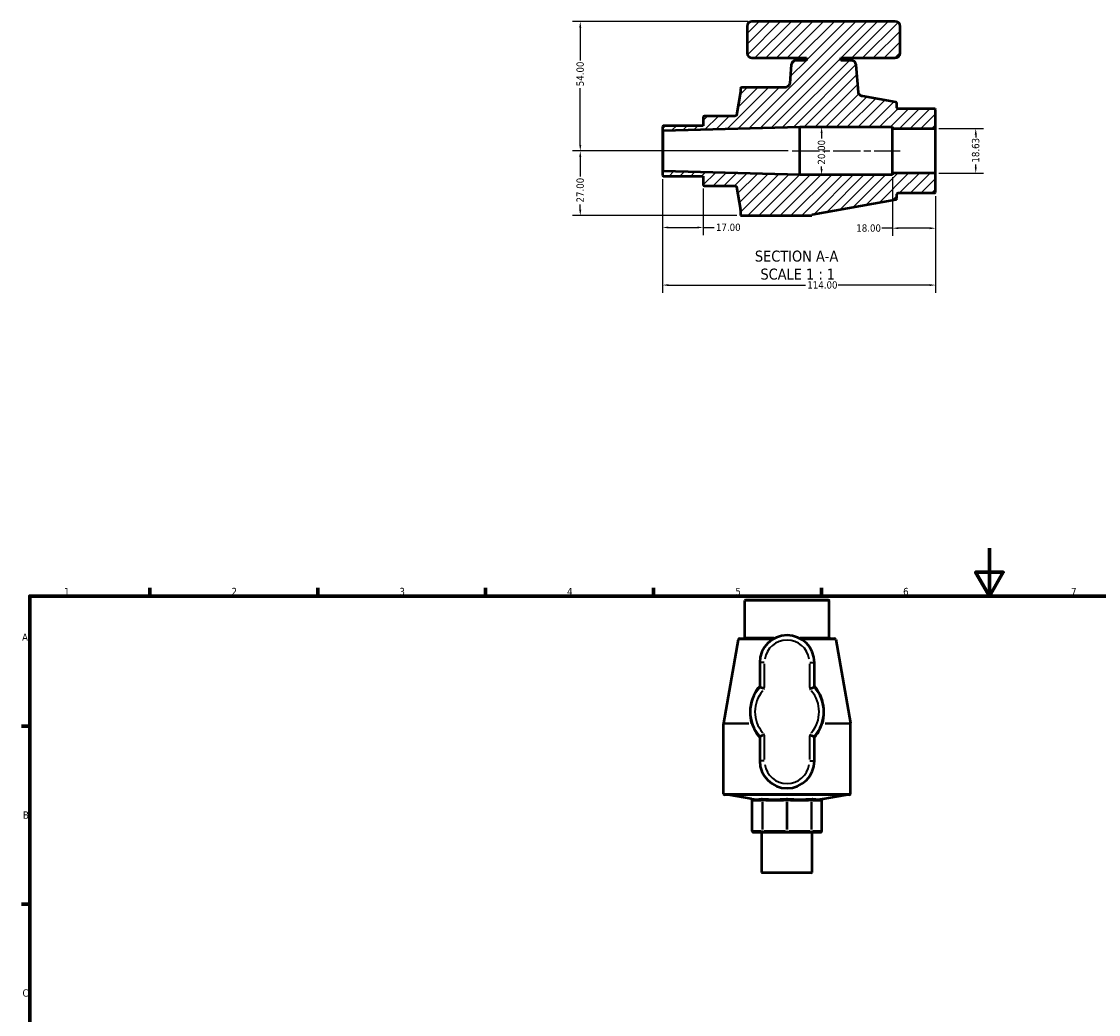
# Model space of a CAD drawing. Header units: millimetres. Extents: x 0 to 932, y -14 to 814.
# Tile 2 of 3: x 17 to 466, y 399 to 814. Entities that reach past the tile are written whole.
import ezdxf

# ---------------------------------------------------------------- set-up
doc = ezdxf.new("R2010")
doc.units = ezdxf.units.MM
doc.linetypes.add('CHAIN', pattern=[0.7087, 0.4724, -0.0591, 0.1181, -0.0591])
for name, color, linetype, lineweight in [('Border (ANSI)', 7, 'Continuous', 70), ('Centerline (ANSI)', 7, 'Continuous', 25), ('Dimension (ANSI)', 7, 'Continuous', 25), ('Hatch (ANSI)', 7, 'Continuous', 18), ('Symbol (ANSI)', 7, 'Continuous', 25), ('Visible (ANSI)', 7, 'Continuous', 50), ('Visible Narrow (ANSI)', 7, 'Continuous', 35)]:
    doc.layers.add(name, color=color, linetype=linetype, lineweight=lineweight)
doc.styles.add('Label Text (ANSI)', font='tahoma.ttf')
doc.styles.add('Note Text (ANSI)', font='tahoma.ttf')
doc.dimstyles.new('Default - mm (ANSI)', dxfattribs={"dimtxt": 3.048, "dimasz": 2.5, "dimexe": 3.175, "dimexo": 1.6002, "dimgap": 0.8, "dimtad": 0, "dimtoh": 1, "dimrnd": 1e-08, "dimzin": 4, "dimdsep": 46, "dimtxsty": 'Note Text (ANSI)', "dimcen": 0.09, "dimdle": 10, "dimclrd": 256, "dimclre": 256, "dimclrt": 256, "dimadec": 1, "dimazin": 1, "dimtfac": 1, "dimtofl": 0, "dimtmove": 0, "dimatfit": 3, "dimfxl": 1, "dimtolj": 1, "dimtzin": 4, "dimlwd": -1, "dimlwe": -1, "dimarcsym": 0})

# ---------------------------------------------------------------- blocks, each defined once
blk = doc.blocks.new('Borders Default Border')
at = {"layer": 'Border (ANSI)'}
for p, q in [((70.08, 574), (70.08, 577.45)), ((140.17, 574), (140.17, 577.45)), ((210.25, 574), (210.25, 577.45)), ((280.33, 574), (280.33, 577.45)), ((350.42, 574), (350.42, 577.45)), ((20, 519.75), (16.55, 519.75)), ((20, 445.5), (16.55, 445.5))]:
    blk.add_line(p, q, dxfattribs=at)
at = {"layer": 'Border (ANSI)', "flags": 128}
for points in [[(420.5, 594), (420.5, 574), (414.73, 584), (426.27, 584), (420.5, 574)], [(20, 20), (20, 574), (821, 574), (821, 20), (20, 20)]]:
    blk.add_lwpolyline(points, dxfattribs=at)
at = {"layer": 'Border (ANSI)', "char_height": 3.05, "attachment_point": 7, "style": 'Note Text (ANSI)'}
for s, insert in [('1', (34.35, 574.4)), ('2', (104.2, 574.4)), ('3', (174.26, 574.34)), ('4', (244.23, 574.4)), ('5', (314.48, 574.34)), ('6', (384.49, 574.34)), ('7', (454.6, 574.4)), ('A', (16.78, 555.35)), ('B', (17.15, 481.1)), ('C', (16.95, 406.8))]:
    blk.add_mtext(s, dxfattribs=dict(at, insert=insert))
blk = doc.blocks.new('*D7')
at = {"layer": 'Defpoints', "color": 0, "transparency": 16777216}
for p in [(249.74, 813.8), (321.39, 813.8), (338.14, 759.8)]:
    blk.add_point(p, dxfattribs=at)
at = {"layer": 'Dimension (ANSI)', "transparency": 16777216}
for p, q in [((319.79, 813.8), (246.56, 813.8)), ((249.74, 811.3), (249.74, 797.6)), ((249.74, 762.3), (249.74, 786)), ((336.54, 759.8), (246.56, 759.8))]:
    blk.add_line(p, q, dxfattribs=at)
for points in [[(249.32, 811.3), (250.16, 811.3), (249.74, 813.8)], [(249.32, 762.3), (250.16, 762.3), (249.74, 759.8)]]:
    blk.add_solid(points, dxfattribs=at)
at = {"layer": 'Dimension (ANSI)', "transparency": 16777216, "insert": (248.15, 786.8), "char_height": 3.048, "attachment_point": 1, "rotation": 90, "style": 'Note Text (ANSI)'}
blk.add_mtext('\\A1;54.00', dxfattribs=at)
blk = doc.blocks.new('*D8')
at = {"layer": 'Defpoints', "color": 0, "transparency": 16777216}
for p in [(338.14, 759.8), (249.74, 732.8), (316.62, 732.8)]:
    blk.add_point(p, dxfattribs=at)
at = {"layer": 'Dimension (ANSI)', "transparency": 16777216}
for p, q in [((336.54, 759.8), (246.56, 759.8)), ((249.74, 757.3), (249.74, 749.12)), ((249.74, 735.3), (249.74, 737.49)), ((315.02, 732.8), (246.56, 732.8))]:
    blk.add_line(p, q, dxfattribs=at)
for points in [[(249.32, 757.3), (250.16, 757.3), (249.74, 759.8)], [(249.32, 735.3), (250.16, 735.3), (249.74, 732.8)]]:
    blk.add_solid(points, dxfattribs=at)
at = {"layer": 'Dimension (ANSI)', "transparency": 16777216, "insert": (248.15, 738.29), "char_height": 3.048, "attachment_point": 1, "rotation": 90, "style": 'Note Text (ANSI)'}
blk.add_mtext('\\A1;27.00', dxfattribs=at)
blk = doc.blocks.new('*D9')
at = {"layer": 'Defpoints', "color": 0, "transparency": 16777216}
for p in [(350.46, 769.8), (350.46, 749.8), (350.46, 749.8)]:
    blk.add_point(p, dxfattribs=at)
at = {"layer": 'Dimension (ANSI)', "transparency": 16777216}
for p, q in [((350.46, 767.3), (350.46, 764.93)), ((350.46, 752.3), (350.46, 753.3))]:
    blk.add_line(p, q, dxfattribs=at)
for points in [[(350.04, 767.3), (350.88, 767.3), (350.46, 769.8)], [(350.04, 752.3), (350.88, 752.3), (350.46, 749.8)]]:
    blk.add_solid(points, dxfattribs=at)
at = {"layer": 'Dimension (ANSI)', "transparency": 16777216, "insert": (348.87, 754.1), "char_height": 3.048, "attachment_point": 1, "rotation": 90, "style": 'Note Text (ANSI)'}
blk.add_mtext('\\A1;20.00', dxfattribs=at)
blk = doc.blocks.new('*D10')
at = {"layer": 'Defpoints', "color": 0, "transparency": 16777216}
for p in [(397.8, 769.12), (397.8, 750.49), (414.8, 750.49)]:
    blk.add_point(p, dxfattribs=at)
at = {"layer": 'Dimension (ANSI)', "transparency": 16777216}
for p, q in [((399.4, 769.12), (417.97, 769.12)), ((414.8, 766.62), (414.8, 765.46)), ((414.8, 752.99), (414.8, 754.13)), ((399.4, 750.49), (417.97, 750.49))]:
    blk.add_line(p, q, dxfattribs=at)
for points in [[(414.38, 766.62), (415.21, 766.62), (414.8, 769.12)], [(414.38, 752.99), (415.21, 752.99), (414.8, 750.49)]]:
    blk.add_solid(points, dxfattribs=at)
at = {"layer": 'Dimension (ANSI)', "transparency": 16777216, "insert": (413.2, 754.93), "char_height": 3.048, "attachment_point": 1, "rotation": 90, "style": 'Note Text (ANSI)'}
blk.add_mtext('\\A1;18.63', dxfattribs=at)
blk = doc.blocks.new('*D11')
at = {"layer": 'Defpoints', "color": 0, "transparency": 16777216}
for p in [(380.05, 750.49), (398.05, 742.5), (380.05, 727.55)]:
    blk.add_point(p, dxfattribs=at)
at = {"layer": 'Dimension (ANSI)', "transparency": 16777216}
for p, q in [((380.05, 748.89), (380.05, 724.37)), ((398.05, 740.9), (398.05, 724.37)), ((380.05, 727.55), (375.54, 727.55)), ((395.55, 727.55), (382.55, 727.55))]:
    blk.add_line(p, q, dxfattribs=at)
for points in [[(382.55, 727.96), (382.55, 727.13), (380.05, 727.55)], [(395.55, 727.96), (395.55, 727.13), (398.05, 727.55)]]:
    blk.add_solid(points, dxfattribs=at)
at = {"layer": 'Dimension (ANSI)', "transparency": 16777216, "insert": (364.94, 729.14), "char_height": 3.048, "attachment_point": 1, "style": 'Note Text (ANSI)'}
blk.add_mtext('\\A1;18.00', dxfattribs=at)
blk = doc.blocks.new('*D12')
at = {"layer": 'Defpoints', "color": 0, "transparency": 16777216}
for p in [(284.05, 749.57), (301.05, 745.73), (301.05, 727.86)]:
    blk.add_point(p, dxfattribs=at)
at = {"layer": 'Dimension (ANSI)', "transparency": 16777216}
for p, q in [((284.05, 747.97), (284.05, 724.69)), ((301.05, 744.13), (301.05, 724.69)), ((286.55, 727.86), (298.55, 727.86)), ((301.05, 727.86), (305.57, 727.86))]:
    blk.add_line(p, q, dxfattribs=at)
for points in [[(286.55, 728.28), (286.55, 727.45), (284.05, 727.86)], [(298.55, 728.28), (298.55, 727.45), (301.05, 727.86)]]:
    blk.add_solid(points, dxfattribs=at)
at = {"layer": 'Dimension (ANSI)', "transparency": 16777216, "insert": (306.37, 729.45), "char_height": 3.048, "attachment_point": 1, "style": 'Note Text (ANSI)'}
blk.add_mtext('\\A1;17.00', dxfattribs=at)
blk = doc.blocks.new('*D13')
at = {"layer": 'Defpoints', "color": 0, "transparency": 16777216}
for p in [(284.05, 749.57), (398.05, 742.5), (398.05, 703.82)]:
    blk.add_point(p, dxfattribs=at)
at = {"layer": 'Dimension (ANSI)', "transparency": 16777216}
for p, q in [((284.05, 747.97), (284.05, 700.64)), ((398.05, 740.9), (398.05, 700.64)), ((286.55, 703.82), (343.71, 703.82)), ((395.55, 703.82), (357.39, 703.82))]:
    blk.add_line(p, q, dxfattribs=at)
for points in [[(286.55, 704.23), (286.55, 703.4), (284.05, 703.82)], [(395.55, 704.23), (395.55, 703.4), (398.05, 703.82)]]:
    blk.add_solid(points, dxfattribs=at)
at = {"layer": 'Dimension (ANSI)', "transparency": 16777216, "insert": (344.51, 705.4), "char_height": 3.048, "attachment_point": 1, "style": 'Note Text (ANSI)'}
blk.add_mtext('\\A1;114.00', dxfattribs=at)

msp = doc.modelspace()

# ---------------------------------------------------------------- hatches: boundary and pattern name
at = {"layer": 'Hatch (ANSI)'}
h = msp.add_hatch(dxfattribs=at)
h.set_pattern_fill('ANSI31', color=256, scale=25.4, style=0)
h.set_pattern_definition([(45, (0, 0), (-2.245064, 2.245064), [])])
edge = h.paths.add_edge_path()
edge.add_ellipse((301.554, 773.872), major_axis=(-0.5, 0), ratio=1, start_angle=270, end_angle=360)
edge.add_line((301.054, 773.872), (301.054, 770.279))
edge.add_line((301.054, 770.279), (284.304, 770.279))
edge.add_line((284.304, 770.279), (284.054, 770.029))
edge.add_line((284.054, 770.029), (284.054, 768.551))
edge.add_line((284.054, 768.551), (284.304, 768.308))
edge.add_line((284.304, 768.308), (341.314, 769.801))
edge.add_line((341.314, 769.801), (380.054, 769.801))
edge.add_line((380.054, 769.801), (380.054, 769.117))
edge.add_line((380.054, 769.117), (397.804, 769.117))
edge.add_line((397.804, 769.117), (398.054, 769.367))
edge.add_line((398.054, 769.367), (398.054, 777.101))
edge.add_line((398.054, 777.101), (397.804, 777.351))
edge.add_line((397.804, 777.351), (382.354, 777.351))
edge.add_ellipse((382.354, 777.851), major_axis=(-0.5, 0), ratio=1, start_angle=0, end_angle=90, ccw=False)
edge.add_line((381.854, 777.851), (381.854, 779.632))
edge.add_ellipse((381.354, 779.632), major_axis=(0, 0.5), ratio=1, start_angle=270, end_angle=350)
edge.add_line((381.441, 780.124), (367.464, 782.588))
edge.add_spline(control_points=[(367.464, 782.588), (367.29, 782.619), (367.12, 782.673), (366.8, 782.824), (366.651, 782.92), (366.317, 783.203), (366.154, 783.409), (365.915, 783.872), (365.842, 784.124), (365.819, 784.384)], knot_values=[-0.2624448, -0.2624448, -0.2624448, -0.2624448, -0.2093513, -0.2093513, -0.1562578, -0.1562578, -0.0781289, -0.0781289, 0, 0, 0, 0], degree=3, periodic=0)
edge.add_line((365.819, 784.384), (364.822, 795.775))
edge.add_ellipse((362.83, 795.601), major_axis=(-0.174, 1.992), ratio=1, start_angle=270, end_angle=355)
edge.add_line((362.83, 797.601), (358.439, 797.601))
edge.add_line((358.439, 797.601), (358.439, 798.601))
edge.add_line((358.439, 798.601), (381.234, 798.601))
edge.add_ellipse((381.234, 800.601), major_axis=(2, 0), ratio=1, start_angle=270, end_angle=360)
edge.add_line((383.234, 800.601), (383.234, 811.801))
edge.add_ellipse((381.234, 811.801), major_axis=(0, 2), ratio=1, start_angle=270, end_angle=360)
edge.add_line((381.234, 813.801), (321.394, 813.801))
edge.add_ellipse((321.394, 811.801), major_axis=(-2, 0), ratio=1, start_angle=270, end_angle=360)
edge.add_line((319.394, 811.801), (319.394, 800.601))
edge.add_ellipse((321.394, 800.601), major_axis=(0, -2), ratio=1, start_angle=270, end_angle=360)
edge.add_line((321.394, 798.601), (344.189, 798.601))
edge.add_line((344.189, 798.601), (344.189, 797.601))
edge.add_line((344.189, 797.601), (339.798, 797.601))
edge.add_ellipse((339.798, 795.601), major_axis=(-2, 0), ratio=1, start_angle=270, end_angle=355)
edge.add_line((337.805, 795.775), (337.136, 788.127))
edge.add_spline(control_points=[(337.136, 788.127), (337.115, 787.892), (337.054, 787.663), (336.853, 787.237), (336.716, 787.043), (336.363, 786.695), (336.144, 786.55), (335.662, 786.352), (335.404, 786.301), (335.144, 786.301)], knot_values=[-0.2975599, -0.2975599, -0.2975599, -0.2975599, -0.2269089, -0.2269089, -0.1562578, -0.1562578, -0.0781289, -0.0781289, 0, 0, 0, 0], degree=3, periodic=0)
edge.add_line((335.144, 786.301), (317.119, 786.301))
edge.add_ellipse((317.119, 785.801), major_axis=(-0.5, 0), ratio=1, start_angle=270, end_angle=360)
edge.add_line((316.619, 785.801), (316.619, 784.49))
edge.add_ellipse((316.119, 784.49), major_axis=(0, -0.5), ratio=1, start_angle=80, end_angle=90, ccw=False)
edge.add_line((316.611, 784.403), (314.915, 774.785))
edge.add_spline(control_points=[(314.915, 774.785), (314.906, 774.735), (314.89, 774.686), (314.842, 774.594), (314.811, 774.553), (314.728, 774.471), (314.673, 774.434), (314.553, 774.385), (314.488, 774.372), (314.423, 774.372)], knot_values=[-0.0699969, -0.0699969, -0.0699969, -0.0699969, -0.0545307, -0.0545307, -0.0390644, -0.0390644, -0.0195322, -0.0195322, 0, 0, 0, 0], degree=3, periodic=0)
edge.add_line((314.423, 774.372), (301.554, 774.372))
edge = h.paths.add_edge_path()
edge.add_ellipse((301.554, 745.73), major_axis=(0, -0.5), ratio=1, start_angle=270, end_angle=360)
edge.add_line((301.554, 745.23), (314.423, 745.23))
edge.add_spline(control_points=[(314.423, 745.23), (314.475, 745.23), (314.526, 745.222), (314.624, 745.191), (314.67, 745.168), (314.766, 745.1), (314.811, 745.052), (314.88, 744.942), (314.904, 744.881), (314.915, 744.817)], knot_values=[-0.0699969, -0.0699969, -0.0699969, -0.0699969, -0.0545307, -0.0545307, -0.0390644, -0.0390644, -0.0195322, -0.0195322, 0, 0, 0, 0], degree=3, periodic=0)
edge.add_line((314.915, 744.817), (316.611, 735.199))
edge.add_ellipse((316.119, 735.112), major_axis=(0.087, -0.492), ratio=1, start_angle=80, end_angle=90, ccw=False)
edge.add_line((316.619, 735.112), (316.619, 732.801))
edge.add_line((316.619, 732.801), (346.408, 732.801))
edge.add_line((346.408, 732.801), (346.408, 733.309))
edge.add_ellipse((346.233, 735.301), major_axis=(1.992, 0.175), ratio=1, start_angle=270, end_angle=274.98085)
edge.add_line((346.581, 733.332), (381.441, 739.478))
edge.add_ellipse((381.354, 739.971), major_axis=(0.492, 0.087), ratio=1, start_angle=270, end_angle=350)
edge.add_line((381.854, 739.971), (381.854, 741.751))
edge.add_ellipse((382.354, 741.751), major_axis=(0, 0.5), ratio=1, start_angle=0, end_angle=90, ccw=False)
edge.add_line((382.354, 742.251), (397.804, 742.251))
edge.add_line((397.804, 742.251), (398.054, 742.501))
edge.add_line((398.054, 742.501), (398.054, 750.236))
edge.add_line((398.054, 750.236), (397.804, 750.486))
edge.add_line((397.804, 750.486), (380.054, 750.486))
edge.add_line((380.054, 750.486), (380.054, 749.801))
edge.add_line((380.054, 749.801), (341.314, 749.801))
edge.add_line((341.314, 749.801), (284.304, 751.295))
edge.add_line((284.304, 751.295), (284.054, 751.051))
edge.add_line((284.054, 751.051), (284.054, 749.574))
edge.add_line((284.054, 749.574), (284.304, 749.324))
edge.add_line((284.304, 749.324), (301.054, 749.324))
edge.add_line((301.054, 749.324), (301.054, 745.73))

# ---------------------------------------------------------------- linework, layer by layer
at = {"layer": 'Centerline (ANSI)', "linetype": 'CHAIN', "ltscale": 24.192183}
msp.add_line((338.139, 759.801), (383.229, 759.801), dxfattribs=at)
at = {"layer": 'Visible (ANSI)'}
for p, q in [((381.234, 813.801), (321.394, 813.801)), ((319.394, 811.801), (319.394, 800.601)), ((383.234, 800.601), (383.234, 811.801)), ((321.394, 798.601), (344.189, 798.601)), ((337.805, 795.775), (337.136, 788.127)), ((344.189, 797.601), (339.798, 797.601)), ((344.189, 798.601), (344.189, 797.601)), ((358.439, 797.601), (358.439, 798.601)), ((358.439, 798.601), (381.234, 798.601)), ((362.83, 797.601), (358.439, 797.601)), ((365.819, 784.384), (364.822, 795.775)), ((316.611, 784.403), (314.915, 774.785)), ((316.619, 785.801), (316.619, 784.49)), ((335.144, 786.301), (317.119, 786.301)), ((381.441, 780.124), (367.464, 782.588)), ((381.854, 777.851), (381.854, 779.632)), ((301.054, 773.872), (301.054, 770.279)), ((314.423, 774.372), (301.554, 774.372)), ((397.804, 777.351), (382.354, 777.351)), ((398.054, 777.101), (397.804, 777.351)), ((398.054, 769.367), (398.054, 777.101)), ((284.304, 770.279), (284.054, 770.029)), ((284.054, 770.029), (284.054, 768.551)), ((301.054, 770.279), (284.304, 770.279)), ((284.304, 768.308), (341.314, 769.801)), ((341.314, 769.801), (380.054, 769.801)), ((341.314, 749.801), (341.314, 769.801)), ((380.054, 769.801), (380.054, 769.117)), ((380.054, 769.117), (397.804, 769.117)), ((380.054, 750.486), (380.054, 769.117)), ((397.804, 769.117), (398.054, 769.367)), ((397.804, 769.117), (397.804, 750.486)), ((398.054, 750.236), (398.054, 769.367)), ((284.054, 768.551), (284.304, 768.308)), ((284.054, 768.551), (284.054, 751.051)), ((284.304, 751.295), (284.304, 768.308)), ((284.304, 751.295), (284.054, 751.051)), ((284.054, 751.051), (284.054, 749.574)), ((341.314, 749.801), (284.304, 751.295)), ((284.054, 749.574), (284.304, 749.324)), ((284.304, 749.324), (301.054, 749.324)), ((301.054, 749.324), (301.054, 745.73)), ((380.054, 749.801), (341.314, 749.801)), ((397.804, 750.486), (380.054, 750.486)), ((380.054, 750.486), (380.054, 749.801)), ((398.054, 750.236), (397.804, 750.486)), ((398.054, 742.501), (398.054, 750.236)), ((301.554, 745.23), (314.423, 745.23)), ((314.915, 744.817), (316.611, 735.199)), ((381.854, 739.971), (381.854, 741.751)), ((382.354, 742.251), (397.804, 742.251)), ((397.804, 742.251), (398.054, 742.501)), ((346.581, 733.332), (381.441, 739.478)), ((316.619, 735.112), (316.619, 732.801)), ((316.619, 732.801), (346.408, 732.801)), ((346.408, 732.801), (346.408, 733.309)), ((318.731, 572.482), (318.481, 572.232)), ((353.581, 572.232), (318.481, 572.232)), ((318.481, 556.782), (318.481, 572.232)), ((318.731, 572.482), (353.331, 572.482)), ((353.331, 572.482), (353.581, 572.232)), ((353.581, 556.782), (353.581, 572.232)), ((315.708, 555.869), (309.562, 521.009)), ((316.201, 556.282), (330.594, 556.282)), ((341.468, 556.282), (355.862, 556.282)), ((356.354, 555.869), (362.501, 521.009)), ((324.631, 546.262), (324.631, 536.081)), ((347.431, 536.081), (347.431, 546.262)), ((309.531, 491.547), (309.531, 520.662)), ((362.531, 491.547), (362.531, 520.662)), ((324.631, 515.403), (324.631, 505.222)), ((347.431, 505.222), (347.431, 515.403)), ((362.031, 491.047), (310.031, 491.047)), ((321.047, 489.344), (311.429, 491.04)), ((351.015, 489.344), (360.633, 491.04)), ((321.46, 475.982), (321.46, 488.852)), ((350.602, 475.982), (350.602, 488.852)), ((321.96, 475.482), (326.081, 475.482)), ((325.554, 458.732), (325.554, 475.482)), ((326.081, 475.482), (336.031, 475.482)), ((336.031, 475.482), (345.981, 475.482)), ((345.981, 475.482), (350.102, 475.482)), ((346.509, 458.732), (346.509, 475.482)), ((325.554, 458.732), (346.509, 458.732)), ((325.804, 458.482), (325.554, 458.732)), ((346.259, 458.482), (325.804, 458.482)), ((346.259, 458.482), (346.509, 458.732))]:
    msp.add_line(p, q, dxfattribs=at)
for centre, radius, start, end in [((321.394, 811.801), 2, 90, 180), ((381.234, 811.801), 2, 0, 90), ((321.394, 800.601), 2, 180, 270), ((381.234, 800.601), 2, 270, 0), ((339.798, 795.601), 2, 90, 175), ((362.83, 795.601), 2, 5, 90), ((316.119, 784.49), 0.5, 350, 0), ((317.119, 785.801), 0.5, 90, 180), ((381.354, 779.632), 0.5, 0, 80), ((382.354, 777.851), 0.5, 180, 270), ((301.554, 773.872), 0.5, 90, 180), ((301.554, 745.73), 0.5, 180, 270), ((382.354, 741.751), 0.5, 90, 180), ((381.354, 739.971), 0.5, 280, 0), ((316.119, 735.112), 0.5, 0, 10), ((346.233, 735.301), 2, 275.01915, 280), ((336.031, 546.262), 11.4, 0, 180), ((316.201, 555.782), 0.5, 90, 170), ((317.981, 556.782), 0.5, 270, 0), ((354.081, 556.782), 0.5, 180, 270), ((355.862, 555.782), 0.5, 10, 90), ((336.031, 525.742), 15.39, 137.79455, 222.20545), ((336.031, 525.742), 15.39, 317.79455, 42.20545), ((311.531, 520.662), 2, 170, 180), ((360.531, 520.662), 2, 0, 10), ((336.031, 505.222), 11.4, 180, 0), ((310.031, 491.547), 0.5, 180, 270), ((311.342, 490.547), 0.5, 80, 90), ((360.72, 490.547), 0.5, 90, 100), ((362.031, 491.547), 0.5, 270, 0), ((320.96, 488.852), 0.5, 0, 80), ((351.102, 488.852), 0.5, 100, 180), ((321.96, 475.982), 0.5, 180, 270), ((350.102, 475.982), 0.5, 270, 0)]:
    msp.add_arc(centre, radius, start, end, dxfattribs=at)
for points, knots in [([(337.136, 788.127), (337.115, 787.892), (337.054, 787.663), (336.853, 787.237), (336.716, 787.043), (336.363, 786.695), (336.144, 786.55), (335.662, 786.352), (335.404, 786.301), (335.144, 786.301)], [-0.29755995, -0.29755995, -0.29755995, -0.29755995, -0.22690887, -0.22690887, -0.15625779, -0.15625779, -0.07812889, -0.07812889, 0, 0, 0, 0]), ([(367.464, 782.588), (367.29, 782.619), (367.12, 782.673), (366.8, 782.824), (366.651, 782.92), (366.317, 783.203), (366.154, 783.409), (365.915, 783.872), (365.842, 784.124), (365.819, 784.384)], [-0.26244482, -0.26244482, -0.26244482, -0.26244482, -0.2093513, -0.2093513, -0.15625779, -0.15625779, -0.07812889, -0.07812889, 0, 0, 0, 0]), ([(314.915, 774.785), (314.906, 774.735), (314.89, 774.686), (314.842, 774.594), (314.811, 774.553), (314.728, 774.471), (314.673, 774.434), (314.553, 774.385), (314.488, 774.372), (314.423, 774.372)], [-0.069996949, -0.069996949, -0.069996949, -0.069996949, -0.054530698, -0.054530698, -0.039064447, -0.039064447, -0.019532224, -0.019532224, 0, 0, 0, 0]), ([(314.423, 745.23), (314.475, 745.23), (314.526, 745.222), (314.624, 745.191), (314.67, 745.168), (314.766, 745.1), (314.811, 745.052), (314.88, 744.942), (314.904, 744.881), (314.915, 744.817)], [-0.069996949, -0.069996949, -0.069996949, -0.069996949, -0.054530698, -0.054530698, -0.039064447, -0.039064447, -0.019532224, -0.019532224, 0, 0, 0, 0]), ([(326.631, 535.278), (326.629, 535.279), (326.627, 535.28), (326.476, 535.343), (326.326, 535.405), (326.035, 535.525), (325.893, 535.582), (325.529, 535.729), (325.32, 535.812), (324.981, 535.945), (324.851, 535.996), (324.676, 536.064), (324.631, 536.081), (324.631, 536.081)], [-0.65502896, -0.65502896, -0.65502896, -0.65502896, -0.65433764, -0.65433764, -0.60579476, -0.60579476, -0.55768519, -0.55768519, -0.47639785, -0.47639785, -0.4005484, -0.4005484, -0.32716882, -0.32716882, -0.32716882, -0.32716882]), ([(345.431, 535.278), (345.433, 535.279), (345.435, 535.28), (345.587, 535.343), (345.736, 535.405), (346.028, 535.525), (346.169, 535.582), (346.534, 535.729), (346.743, 535.812), (347.081, 535.945), (347.212, 535.996), (347.387, 536.064), (347.431, 536.081), (347.431, 536.081)], [-0.00069131, -0.00069131, -0.00069131, -0.00069131, 0, 0, 0.04854288, 0.04854288, 0.09665245, 0.09665245, 0.17793979, 0.17793979, 0.25378924, 0.25378924, 0.32716882, 0.32716882, 0.32716882, 0.32716882]), ([(326.631, 516.207), (326.629, 516.206), (326.627, 516.205), (326.476, 516.141), (326.326, 516.08), (326.035, 515.96), (325.893, 515.902), (325.529, 515.755), (325.32, 515.672), (324.981, 515.539), (324.851, 515.488), (324.676, 515.421), (324.631, 515.403), (324.631, 515.403)], [-0.00069131, -0.00069131, -0.00069131, -0.00069131, 0, 0, 0.04854288, 0.04854288, 0.09665245, 0.09665245, 0.17793979, 0.17793979, 0.25378924, 0.25378924, 0.32716882, 0.32716882, 0.32716882, 0.32716882]), ([(345.431, 516.207), (345.433, 516.206), (345.435, 516.205), (345.587, 516.141), (345.736, 516.08), (346.028, 515.96), (346.169, 515.902), (346.534, 515.755), (346.743, 515.672), (347.081, 515.539), (347.212, 515.488), (347.387, 515.421), (347.431, 515.403), (347.431, 515.403)], [-0.65502896, -0.65502896, -0.65502896, -0.65502896, -0.65433764, -0.65433764, -0.60579476, -0.60579476, -0.55768519, -0.55768519, -0.47639785, -0.47639785, -0.4005484, -0.4005484, -0.32716882, -0.32716882, -0.32716882, -0.32716882])]:
    msp.add_open_spline(points, degree=3, knots=knots, dxfattribs=at)
at = {"layer": 'Visible Narrow (ANSI)'}
for p, q in [((328.682, 555.869), (315.749, 555.869)), ((318.519, 556.782), (330.53, 556.782)), ((341.532, 556.782), (353.543, 556.782)), ((356.313, 555.869), (343.38, 555.869)), ((326.474, 546.262), (324.637, 546.262)), ((326.631, 535.827), (326.631, 545.713)), ((345.431, 545.713), (345.431, 535.827)), ((345.588, 546.262), (347.425, 546.262)), ((320.059, 520.662), (309.563, 520.662)), ((309.593, 521.009), (320.077, 521.009)), ((351.985, 521.009), (362.47, 521.009)), ((362.5, 520.662), (352.004, 520.662)), ((326.631, 505.772), (326.631, 515.657)), ((345.431, 515.657), (345.431, 505.772)), ((326.474, 505.222), (324.637, 505.222)), ((345.588, 505.222), (347.425, 505.222)), ((309.857, 491.547), (362.205, 491.547)), ((360.33, 491.04), (311.732, 491.04)), ((321.498, 476.625), (321.498, 488.196)), ((325.62, 488.196), (325.62, 476.625)), ((325.89, 476.625), (325.89, 488.196)), ((335.84, 488.196), (335.84, 476.625)), ((336.223, 476.625), (336.223, 488.196)), ((346.172, 488.196), (346.172, 476.625)), ((346.443, 476.625), (346.443, 488.196)), ((350.564, 488.196), (350.564, 476.625)), ((321.46, 475.982), (321.495, 475.982)), ((325.413, 475.982), (321.704, 475.982)), ((325.627, 475.982), (325.872, 475.982)), ((335.342, 475.982), (326.388, 475.982)), ((335.858, 475.982), (336.204, 475.982)), ((345.675, 475.982), (336.72, 475.982)), ((346.19, 475.982), (346.435, 475.982)), ((350.358, 475.982), (346.649, 475.982)), ((350.568, 475.982), (350.602, 475.982))]:
    msp.add_line(p, q, dxfattribs=at)
for centre, radius, start, end in [((336.031, 546.262), 9.4, 9, 171), ((336.031, 525.742), 13.39, 139.13011, 220.86989), ((336.031, 525.742), 13.39, 319.13011, 40.86989), ((336.031, 505.222), 9.4, 189, 351)]:
    msp.add_arc(centre, radius, start, end, dxfattribs=at)
for centre, major_axis, ratio, start_param, end_param in [((322.232, 520.662), (0, 2), 0.5632384, 1.40499, 1.5620697), ((322.441, 520.714), (-0.955, 1.757), 0.505368, 1.1501356, 1.2946019), ((349.621, 520.714), (0.955, 1.757), 0.505368, 4.9885834, 5.1330497), ((349.831, 520.662), (0, 2), 0.5632384, 4.7211156, 4.8781953), ((321.036, 488.839), (0.082, 0.493), 0.9220342, 4.9341359, 6.2013405), ((325.158, 488.839), (-0.082, 0.493), 0.9220342, 4.6314426, 5.8986472), ((325.699, 488.839), (0.034, 0.499), 0.3819191, 4.8089503, 6.0761549), ((335.649, 488.839), (-0.034, 0.499), 0.3819191, 4.7566281, 6.0238327), ((336.414, 488.839), (0.034, 0.499), 0.3819191, 0.2593526, 1.5265572), ((346.364, 488.839), (-0.034, 0.499), 0.3819191, 0.2070304, 1.474235), ((346.905, 488.839), (0.082, 0.493), 0.9220342, 0.3845381, 1.6517427), ((351.026, 488.839), (-0.082, 0.493), 0.9220342, 0.0818448, 1.3490494), ((321.96, 475.982), (0, -0.5), 0.9238795, 4.7909288, 6.2046455), ((326.081, 475.982), (0, -0.5), 0.9238795, 4.7909288, 6.2046455), ((326.081, 475.982), (0, -0.5), 0.3826834, 4.7909288, 6.2046455), ((336.031, 475.982), (0, -0.5), 0.3826834, 4.7909288, 6.2046455), ((336.031, 475.982), (0, -0.5), 0.3826834, 0.0785398, 1.4922565), ((345.981, 475.982), (0, -0.5), 0.3826834, 0.0785398, 1.4922565), ((345.981, 475.982), (0, -0.5), 0.9238795, 0.0785398, 1.4922565), ((350.102, 475.982), (0, -0.5), 0.9238795, 0.0785398, 1.4922565)]:
    msp.add_ellipse(centre, major_axis=major_axis, ratio=ratio, start_param=start_param, end_param=end_param, dxfattribs=at)
for points, knots in [([(324.631, 536.63), (324.274, 536.224), (323.934, 535.798), (322.783, 534.194), (322.084, 532.9), (320.847, 529.615), (320.48, 527.545), (320.49, 523.97), (320.716, 522.44), (321.123, 521.009)], [-9.3395633, -9.3395633, -9.3395633, -9.3395633, -9.167569, -9.167569, -8.7193477, -8.7193477, -8.1042645, -8.1042645, -7.6186934, -7.6186934, -7.6186934, -7.6186934]), ([(350.94, 521.009), (351.033, 521.337), (351.117, 521.669), (351.526, 523.541), (351.654, 525.178), (351.375, 528.939), (350.802, 531.057), (349.226, 534.298), (348.394, 535.537), (347.432, 536.629)], [-13.8632117, -13.8632117, -13.8632117, -13.8632117, -13.7520563, -13.7520563, -13.2458834, -13.2458834, -12.6052757, -12.6052757, -12.1423138, -12.1423138, -12.1423138, -12.1423138]), ([(321.105, 520.662), (321.145, 520.662), (321.185, 520.666), (321.261, 520.683), (321.297, 520.697), (321.332, 520.714)], [0, 0, 0, 0, 0.013268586, 0.013268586, 0.026009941, 0.026009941, 0.026009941, 0.026009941]), ([(321.237, 521.005), (321.22, 520.997), (321.203, 520.994), (321.164, 520.995), (321.144, 521), (321.123, 521.009)], [-0.026009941, -0.026009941, -0.026009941, -0.026009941, -0.013268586, -0.013268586, 0, 0, 0, 0]), ([(321.332, 520.714), (321.583, 519.919), (321.89, 519.153), (322.89, 517.104), (323.693, 515.9), (324.631, 514.831)], [-12.70041275, -12.70041275, -12.70041275, -12.70041275, -12.4429483, -12.4429483, -11.97903576, -11.97903576, -11.97903576, -11.97903576]), ([(347.432, 514.831), (348.116, 515.611), (348.728, 516.463), (349.861, 518.414), (350.358, 519.532), (350.73, 520.714)], [-9.16735999, -9.16735999, -9.16735999, -9.16735999, -8.82886295, -8.82886295, -8.44598064, -8.44598064, -8.44598064, -8.44598064]), ([(350.73, 520.714), (350.748, 520.705), (350.766, 520.698), (350.813, 520.681), (350.843, 520.673), (350.901, 520.664), (350.929, 520.662), (350.957, 520.662)], [0, 0, 0, 0, 0.006375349, 0.006375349, 0.016575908, 0.016575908, 0.026009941, 0.026009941, 0.026009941, 0.026009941]), ([(350.94, 521.009), (350.925, 521.003), (350.91, 520.998), (350.88, 520.994), (350.865, 520.994), (350.842, 520.998), (350.834, 521.001), (350.826, 521.005)], [-0.026009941, -0.026009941, -0.026009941, -0.026009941, -0.016575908, -0.016575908, -0.006375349, -0.006375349, 0, 0, 0, 0]), ([(321.123, 489.331), (321.087, 489.337), (321.063, 489.341), (321.049, 489.344), (321.047, 489.344), (321.047, 489.344)], [-0.07859102, -0.07859102, -0.07859102, -0.07859102, -0.050304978, -0.050304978, -0.039294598, -0.039294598, -0.039294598, -0.039294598]), ([(325.221, 489.331), (324.541, 489.218), (323.86, 489.155), (323.177, 489.155), (322.494, 489.155), (321.809, 489.218), (321.123, 489.331)], [-3.250864, -3.250864, -3.250864, -3.250864, -2.7120024, -2.7120024, -2.7120024, -2.1731409, -2.1731409, -2.1731409, -2.1731409]), ([(321.46, 488.852), (321.46, 488.852), (321.461, 488.851), (321.468, 488.849), (321.48, 488.845), (321.498, 488.839)], [0.039294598, 0.039294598, 0.039294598, 0.039294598, 0.050304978, 0.050304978, 0.07859102, 0.07859102, 0.07859102, 0.07859102]), ([(321.498, 488.839), (322.184, 488.726), (322.871, 488.663), (323.559, 488.663), (324.246, 488.663), (324.934, 488.726), (325.62, 488.839)], [2.1731409, 2.1731409, 2.1731409, 2.1731409, 2.7120024, 2.7120024, 2.7120024, 3.250864, 3.250864, 3.250864, 3.250864]), ([(325.759, 489.331), (325.672, 489.337), (325.59, 489.341), (325.437, 489.345), (325.367, 489.344), (325.275, 489.339), (325.245, 489.336), (325.221, 489.331)], [-0.07859102, -0.07859102, -0.07859102, -0.07859102, -0.050304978, -0.050304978, -0.019348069, -0.019348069, 0, 0, 0, 0]), ([(325.62, 488.839), (325.632, 488.843), (325.647, 488.846), (325.693, 488.852), (325.729, 488.853), (325.806, 488.849), (325.847, 488.845), (325.89, 488.839)], [0, 0, 0, 0, 0.019348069, 0.019348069, 0.050304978, 0.050304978, 0.07859102, 0.07859102, 0.07859102, 0.07859102]), ([(335.651, 489.331), (334.004, 489.218), (332.356, 489.155), (330.707, 489.155), (329.058, 489.155), (327.408, 489.218), (325.759, 489.331)], [-3.250864, -3.250864, -3.250864, -3.250864, -2.7120024, -2.7120024, -2.7120024, -2.1731409, -2.1731409, -2.1731409, -2.1731409]), ([(325.89, 488.839), (327.546, 488.726), (329.206, 488.663), (330.865, 488.663), (332.524, 488.663), (334.184, 488.726), (335.84, 488.839)], [2.1731409, 2.1731409, 2.1731409, 2.1731409, 2.7120024, 2.7120024, 2.7120024, 3.250864, 3.250864, 3.250864, 3.250864]), ([(336.412, 489.331), (336.325, 489.337), (336.234, 489.341), (336.039, 489.345), (335.935, 489.344), (335.771, 489.339), (335.71, 489.336), (335.651, 489.331)], [-0.07859102, -0.07859102, -0.07859102, -0.07859102, -0.050304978, -0.050304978, -0.019348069, -0.019348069, 0, 0, 0, 0]), ([(335.84, 488.839), (335.87, 488.843), (335.901, 488.846), (335.983, 488.852), (336.035, 488.853), (336.133, 488.849), (336.179, 488.845), (336.223, 488.839)], [0, 0, 0, 0, 0.019348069, 0.019348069, 0.050304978, 0.050304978, 0.07859102, 0.07859102, 0.07859102, 0.07859102]), ([(336.223, 488.839), (337.878, 488.726), (339.538, 488.663), (341.197, 488.663), (342.857, 488.663), (344.516, 488.726), (346.172, 488.839)], [2.1731409, 2.1731409, 2.1731409, 2.1731409, 2.7120024, 2.7120024, 2.7120024, 3.250864, 3.250864, 3.250864, 3.250864]), ([(346.304, 489.331), (344.655, 489.218), (343.005, 489.155), (341.356, 489.155), (339.706, 489.155), (338.058, 489.218), (336.412, 489.331)], [-3.250864, -3.250864, -3.250864, -3.250864, -2.7120024, -2.7120024, -2.7120024, -2.1731409, -2.1731409, -2.1731409, -2.1731409]), ([(346.172, 488.839), (346.202, 488.843), (346.231, 488.846), (346.3, 488.852), (346.339, 488.853), (346.401, 488.849), (346.425, 488.845), (346.443, 488.839)], [0, 0, 0, 0, 0.019348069, 0.019348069, 0.050304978, 0.050304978, 0.07859102, 0.07859102, 0.07859102, 0.07859102]), ([(346.842, 489.331), (346.806, 489.337), (346.758, 489.341), (346.636, 489.345), (346.559, 489.344), (346.42, 489.339), (346.363, 489.336), (346.304, 489.331)], [-0.07859102, -0.07859102, -0.07859102, -0.07859102, -0.050304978, -0.050304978, -0.019348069, -0.019348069, 0, 0, 0, 0]), ([(346.443, 488.839), (347.129, 488.726), (347.816, 488.663), (348.504, 488.663), (349.191, 488.663), (349.878, 488.726), (350.564, 488.839)], [2.1731409, 2.1731409, 2.1731409, 2.1731409, 2.7120024, 2.7120024, 2.7120024, 3.250864, 3.250864, 3.250864, 3.250864]), ([(350.939, 489.331), (350.254, 489.218), (349.568, 489.155), (348.885, 489.155), (348.202, 489.155), (347.521, 489.218), (346.842, 489.331)], [-3.250864, -3.250864, -3.250864, -3.250864, -2.7120024, -2.7120024, -2.7120024, -2.1731409, -2.1731409, -2.1731409, -2.1731409]), ([(350.564, 488.839), (350.577, 488.843), (350.586, 488.846), (350.599, 488.851), (350.602, 488.852), (350.602, 488.852)], [0, 0, 0, 0, 0.019348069, 0.019348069, 0.039294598, 0.039294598, 0.039294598, 0.039294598]), ([(351.015, 489.344), (351.015, 489.344), (351.009, 489.343), (350.983, 489.339), (350.964, 489.336), (350.939, 489.331)], [-0.039294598, -0.039294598, -0.039294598, -0.039294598, -0.019348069, -0.019348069, 0, 0, 0, 0])]:
    msp.add_open_spline(points, degree=3, knots=knots, dxfattribs=at)
for points in [[(321.367, 521.071), (321.325, 521.049), (321.282, 521.027), (321.237, 521.005)], [(321.332, 520.714), (321.376, 520.74), (321.418, 520.767), (321.458, 520.794)], [(350.604, 520.794), (350.645, 520.767), (350.687, 520.74), (350.73, 520.714)], [(350.826, 521.005), (350.781, 521.027), (350.737, 521.049), (350.695, 521.071)]]:
    msp.add_open_spline(points, degree=3, dxfattribs=at)

# ---------------------------------------------------------------- block references
msp.add_blockref('Borders Default Border', (0, 0))

# ---------------------------------------------------------------- texts
at = {"layer": 'Symbol (ANSI)', "char_height": 4.572, "attachment_point": 7, "style": 'Label Text (ANSI)'}
for s, insert in [('SECTION A-A', (322.629, 713.537)), ('SCALE 1 : 1', (324.949, 706.024))]:
    msp.add_mtext(s, dxfattribs=dict(at, insert=insert))

# ---------------------------------------------------------------- dimensions: what is measured, and where the dimension line sits
at = {"layer": 'Dimension (ANSI)'}
for base, p1, p2, angle, override, picture, middle in [((249.739, 813.801), (338.139, 759.801), (321.394, 813.801), 270, {"dimgap": 0.8, "dimtoh": 0, "dimdec": 2, "dimtol": 0, "dimlim": 0, "dimtp": 0, "dimtm": 0, "dimtdec": 2, "dimatfit": 1}, '*D7', (249.739, 791.801)), ((350.46, 749.801), (350.46, 769.801), (350.46, 749.801), 270, {"dimgap": 0.8, "dimtoh": 0, "dimdec": 2, "dimse1": 1, "dimse2": 1, "dimtol": 0, "dimlim": 0, "dimtp": 0, "dimtm": 0, "dimtdec": 2, "dimatfit": 1}, '*D9', (350.46, 759.11)), ((414.796, 750.486), (397.804, 769.117), (397.804, 750.486), 270, {"dimgap": 0.8, "dimtoh": 0, "dimdec": 2, "dimtol": 0, "dimlim": 0, "dimtp": 0, "dimtm": 0, "dimtdec": 2, "dimatfit": 1}, '*D10', (414.796, 759.795)), ((249.739, 732.801), (338.139, 759.801), (316.619, 732.801), 270, {"dimgap": 0.8, "dimtoh": 0, "dimdec": 2, "dimtol": 0, "dimlim": 0, "dimtp": 0, "dimtm": 0, "dimtdec": 2, "dimatfit": 1}, '*D8', (249.739, 743.301)), ((301.054, 727.864), (284.054, 749.574), (301.054, 745.73), 180, {"dimgap": 0.8, "dimtoh": 0, "dimdec": 2, "dimtol": 0, "dimlim": 0, "dimtp": 0, "dimtm": 0, "dimtdec": 2, "dimatfit": 2}, '*D12', (311.268, 727.864)), ((398.054, 703.815), (284.054, 749.574), (398.054, 742.501), 180, {"dimgap": 0.8, "dimtoh": 0, "dimdec": 2, "dimtol": 0, "dimlim": 0, "dimtp": 0, "dimtm": 0, "dimtdec": 2, "dimatfit": 1}, '*D13', (350.554, 703.815)), ((380.054, 727.547), (398.054, 742.501), (380.054, 750.486), 180, {"dimgap": 0.8, "dimtoh": 0, "dimdec": 2, "dimtol": 0, "dimlim": 0, "dimtp": 0, "dimtm": 0, "dimtdec": 2, "dimatfit": 2}, '*D11', (369.84, 727.547))]:
    dim = msp.add_linear_dim(base=base, p1=p1, p2=p2, angle=angle, dimstyle='Default - mm (ANSI)', override=override, dxfattribs=at)
    dim.commit()
    dim.dimension.update_dxf_attribs({"geometry": picture, "text_midpoint": middle, "dimtype": 160})

doc.saveas('drawing.dxf')
